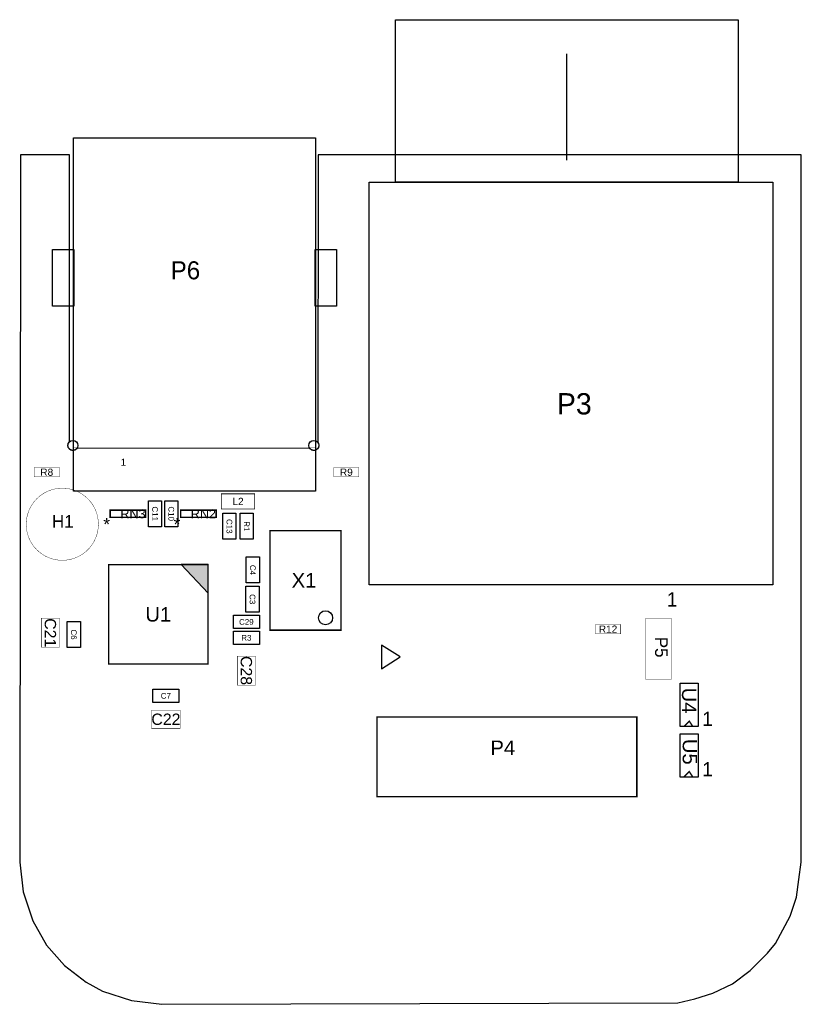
# Model space of a CAD drawing. Extents: x 0 to 55, y 0 to 69.3.
import ezdxf
from ezdxf.enums import TextEntityAlignment as Align

# ---------------------------------------------------------------- set-up
doc = ezdxf.new("R2010")
doc.units = 0
doc.header["$MEASUREMENT"] = 0
for name, color, linetype in [('ASSEMBLY_OUTLINES_TOP', 104, 'CONTINUOUS'), ('ASSEMBLY_REF_DES_TOP', 90, 'CONTINUOUS'), ('BOARD_OUTLINE', 10, 'CONTINUOUS')]:
    doc.layers.add(name, color=color, linetype=linetype)
doc.styles.add('ARIAL', font='ARIAL.TTF')
doc.styles.add('VERIBEST_GERBER_0', font='VBest0.ttf')
doc.styles.add('VERIBEST_GERBER_1', font='VBest1.ttf')

msp = doc.modelspace()

# ---------------------------------------------------------------- hatches: boundary and pattern name
at = {"layer": 'ASSEMBLY_OUTLINES_TOP'}
msp.add_hatch(color=256, dxfattribs=at).paths.add_polyline_path([(13.2536, 28.9574), (13.2536, 30.9574), (11.3536, 30.9574)], flags=0)

# ---------------------------------------------------------------- linework, layer by layer
for points in [[(26.451802, 57.876), (26.451802, 69.326), (50.551802, 69.326), (50.551802, 57.876)], [(3.79, 36.1326), (3.79, 61), (20.81, 61), (20.81, 36.1326)], [(24.601802, 29.526), (24.601802, 57.876), (53.001802, 57.876), (53.001802, 29.526)], [(2.3, 49.15), (2.3, 53.15), (3.8, 53.15), (3.8, 49.15)], [(20.8, 49.15), (20.8, 53.15), (22.3, 53.15), (22.3, 49.15)], [(9.06, 33.629), (9.06, 35.459), (9.99, 35.459), (9.99, 33.629)], [(10.203, 33.629), (10.203, 35.459), (11.133, 35.459), (11.133, 33.629)], [(14.2924, 32.74), (14.2924, 34.57), (15.2224, 34.57), (15.2224, 32.74)], [(15.5116, 32.74), (15.5116, 34.57), (16.4416, 34.57), (16.4416, 32.74)], [(15.9434, 29.6666), (15.9434, 31.4966), (16.8734, 31.4966), (16.8734, 29.6666)], [(13.2536, 28.9574), (13.2536, 30.9574), (11.3536, 30.9574)], [(15.918, 27.6092), (15.918, 29.4392), (16.848, 29.4392), (16.848, 27.6092)], [(15.0362, 26.459), (15.0362, 27.389), (16.8662, 27.389), (16.8662, 26.459)], [(3.345, 25.12), (3.345, 26.95), (4.275, 26.95), (4.275, 25.12)], [(15.0362, 25.3414), (15.0362, 26.2714), (16.8662, 26.2714), (16.8662, 25.3414)], [(25.450714, 23.625672), (26.765, 24.462036), (25.450714, 25.2984)], [(46.482, 19.558), (46.482, 22.606), (47.752, 22.606), (47.752, 19.558)], [(9.372, 21.252), (9.372, 22.182), (11.202, 22.182), (11.202, 21.252)], [(46.482, 16.002), (46.482, 19.05), (47.752, 19.05), (47.752, 16.002)]]:
    msp.add_lwpolyline(points, close=True, dxfattribs=at)
msp.add_lwpolyline([(38.501802, 59.426), (38.501802, 66.926)], dxfattribs=at)
for points, const_width in [([(3.8, 39.19), (3.8, 61), (20.8, 61), (20.8, 39.19)], 0.0254), ([(1.016, 37.1348), (1.016, 37.7952), (2.794, 37.7952), (2.794, 37.1348)], 0.0254), ([(22.098, 37.1348), (22.098, 37.7952), (23.876, 37.7952), (23.876, 37.1348)], 0.0254), ([(14.1986, 34.8742), (14.1986, 35.941), (16.5354, 35.941), (16.5354, 34.8742)], 0.0508), ([(6.370066, 34.294064), (6.370066, 34.79419), (8.870188, 34.79419), (8.870188, 34.294064)], 0.1016), ([(11.323066, 34.294064), (11.323066, 34.79419), (13.823188, 34.79419), (13.823188, 34.294064)], 0.1016), ([(17.616932, 26.3398), (17.616932, 33.3502), (22.616922, 33.3502), (22.616922, 26.3398)], 0.1016), ([(6.2536, 23.9574), (6.2536, 30.9574), (13.2536, 30.9574), (13.2536, 23.9574)], 0.1), ([(1.524, 25.146), (1.524, 27.178), (2.794, 27.178), (2.794, 25.146)], 0.0254), ([(44.069, 22.86), (44.069, 27.178), (45.847, 27.178), (45.847, 22.86)], 0.0254), ([(40.513, 26.0858), (40.513, 26.7462), (42.291, 26.7462), (42.291, 26.0858)], 0.0254), ([(15.3162, 22.479), (15.3162, 24.511), (16.5862, 24.511), (16.5862, 22.479)], 0.0254), ([(9.271, 19.431), (9.271, 20.701), (11.303, 20.701), (11.303, 19.431)], 0.0254), ([(25.15, 14.6234), (25.15, 20.2234), (43.43, 20.2234), (43.43, 14.6234)], 0.1)]:
    msp.add_lwpolyline(points, close=True, dxfattribs=dict(at, const_width=const_width))
at = {"layer": 'ASSEMBLY_OUTLINES_TOP', "const_width": 0.0254}
msp.add_lwpolyline([(0.459532, 33.80061, -1), (5.539532, 33.80061, -1)], format="xyb", close=True, dxfattribs=at)
at = {"layer": 'ASSEMBLY_OUTLINES_TOP', "const_width": 0.1016}
for points in [[(46.736, 19.558), (47.117, 19.939), (47.371, 19.558)], [(46.736, 16.002), (47.117, 16.383), (47.371, 16.002)]]:
    msp.add_lwpolyline(points, dxfattribs=at)
at = {"layer": 'ASSEMBLY_OUTLINES_TOP'}
for centre, radius in [((3.745707, 39.35), 0.35), ((20.7, 39.35), 0.35), ((20.7, 39.35), 0.35), ((20.7, 39.35), 0.35), ((20.7, 39.35), 0.35), ((21.524024, 27.21611), 0.499744)]:
    msp.add_circle(centre, radius, dxfattribs=at)
at = {"layer": 'BOARD_OUTLINE'}
msp.add_lwpolyline([(21.001857, 59.799134), (20.992161, 39.54254), (21.00729, 39.518376), (21.021304, 39.490691), (21.034498, 39.454901), (21.043135, 39.417422), (21.046365, 39.400269), (21.048668, 39.381649), (21.049697, 39.364205), (21.049906, 39.34571), (21.049839, 39.335781), (21.047536, 39.309762), (21.043312, 39.280625), (21.037834, 39.261252), (21.031102, 39.2353), (21.017548, 39.20304), (21.007829, 39.183056), (20.987314, 39.149888), (20.967083, 39.123831), (20.943852, 39.097887), (20.920337, 39.078261), (20.894264, 39.058527), (20.864472, 39.041279), (20.832643, 39.025826), (20.782738, 39.007803), (20.744054, 39.002829), (20.726459, 39.000992), (20.70915, 39.000118), (20.705322, 38.999944), (20.683106, 39.000355), (20.683106, 39.000357), (20.652744, 39.002938), (20.619172, 39.009348), (20.587476, 39.018226), (20.563662, 39.027634), (20.531665, 39.042432), (20.501108, 39.061328), (20.482475, 39.075559), (20.464424, 39.090317), (20.442173, 39.113383), (20.422152, 39.137154), (20.412512, 39.150082), (20.4, 39.15), (4.025656, 39.140253), (4.012166, 39.123021), (4.004531, 39.114347), (3.996408, 39.10591), (3.987882, 39.097439), (3.979134, 39.089231), (3.947678, 39.06427), (3.920929, 39.047012), (3.8911, 39.03164), (3.867471, 39.02191), (3.839838, 39.012699), (3.813137, 39.006538), (3.782011, 39.000737), (3.755402, 39.000208), (3.728684, 39.000269), (3.702332, 39.002648), (3.675138, 39.007175), (3.64857, 39.013461), (3.622767, 39.02194), (3.59786, 39.032654), (3.574667, 39.044572), (3.528083, 39.074597), (3.491541, 39.109547), (3.458681, 39.146747), (3.433881, 39.188907), (3.416633, 39.228007), (3.401082, 39.28801), (3.397633, 39.314608), (3.395925, 39.341692), (3.396317, 39.370446), (3.399245, 39.399543), (3.404186, 39.426261), (3.410595, 39.453505), (3.420586, 39.479793), (3.432298, 39.505413), (3.444742, 39.529203), (3.458687, 39.552362), (3.511716, 39.610292), (3.5, 42.1), (3.501857, 59.799134), (0.047106, 59.799134), (0.001857, 9.999134), (0.249511, 7.916054), (0.914583, 5.887049), (1.885548, 4.163937), (3.153523, 2.737834), (4.678769, 1.569004), (5.838793, 0.932976), (7.860639, 0.260746), (10, 0), (46.317687, 0.102692), (47.503532, 0.390512), (48.787822, 0.776777), (50.165004, 1.435144), (51.396675, 2.36971), (52.63128, 3.604315), (53.189636, 4.280565), (54.224215, 6.213169), (54.667365, 7.554345), (54.83461, 8.776739), (55.001857, 9.999135), (55.001857, 59.799134)], close=True, dxfattribs=at)

# ---------------------------------------------------------------- texts
at = {"layer": 'ASSEMBLY_OUTLINES_TOP', "style": 'ARIAL'}
for s, height, p in [('1', 0.51, (7.3, 38.17)), ('*', 0.889, (6.120384, 33.794192)), ('*', 0.889, (11.073384, 33.794192))]:
    msp.add_text(s, height=height, dxfattribs=at).set_placement(p, align=Align.MIDDLE_CENTER)
at = {"layer": 'ASSEMBLY_OUTLINES_TOP', "style": 'VERIBEST_GERBER_0'}
for p in [(45.532455, 29.00338), (48.032455, 20.60338), (48.032455, 17.05338)]:
    msp.add_text('1', height=1, dxfattribs=at).set_placement(p, align=Align.TOP_LEFT)
at = {"layer": 'ASSEMBLY_REF_DES_TOP'}
for s, height, style, p in [('P6', 1.27, 'VERIBEST_GERBER_0', (11.663, 51.681)), ('R8', 0.508, 'ARIAL', (1.905, 37.465)), ('R9', 0.508, 'ARIAL', (22.987, 37.465)), ('L2', 0.508, 'ARIAL', (15.367, 35.4076)), ('RN3', 0.635, 'ARIAL', (7.971028, 34.537142)), ('RN2', 0.635, 'ARIAL', (12.924028, 34.537142)), ('X1', 1.016, 'ARIAL', (20.009383, 29.853395)), ('U1', 1.016, 'ARIAL', (9.7536, 27.4574)), ('C29', 0.4, 'ARIAL', (15.9512, 26.924)), ('R12', 0.508, 'ARIAL', (41.402, 26.416)), ('R3', 0.4, 'ARIAL', (15.9512, 25.8064)), ('C7', 0.4, 'ARIAL', (10.287, 21.717)), ('C22', 0.8, 'ARIAL', (10.29, 20.07)), ('P4', 1.016, 'ARIAL', (33.99497, 18.06339))]:
    msp.add_text(s, height=height, dxfattribs=dict(at, style=style)).set_placement(p, align=Align.MIDDLE_CENTER)
for s, height, style, p in [('P3', 1.5, 'VERIBEST_GERBER_0', (37.8, 43.03)), ('H1', 0.9, 'VERIBEST_GERBER_1', (2.263532, 34.45061))]:
    msp.add_text(s, height=height, dxfattribs=dict(at, style=style)).set_placement(p, align=Align.TOP_LEFT)
for s, height, style, p in [('C11', 0.4, 'ARIAL', (9.525, 34.544)), ('C10', 0.4, 'ARIAL', (10.668, 34.544)), ('C13', 0.4, 'ARIAL', (14.7574, 33.655)), ('R1', 0.4, 'ARIAL', (15.9766, 33.655)), ('C4', 0.4, 'ARIAL', (16.4084, 30.5816)), ('C3', 0.4, 'ARIAL', (16.383, 28.5242)), ('C21', 0.8, 'ARIAL', (2.16, 26.16)), ('C6', 0.4, 'ARIAL', (3.81, 26.035)), ('P5', 0.889, 'VERIBEST_GERBER_1', (45.157996, 25.146)), ('C28', 0.8, 'ARIAL', (15.95, 23.5)), ('U4', 1.016, 'ARIAL', (47.113, 21.386)), ('U5', 1.016, 'ARIAL', (47.163, 17.78))]:
    msp.add_text(s, height=height, rotation=270, dxfattribs=dict(at, style=style)).set_placement(p, align=Align.MIDDLE_CENTER)

doc.saveas('drawing.dxf')
